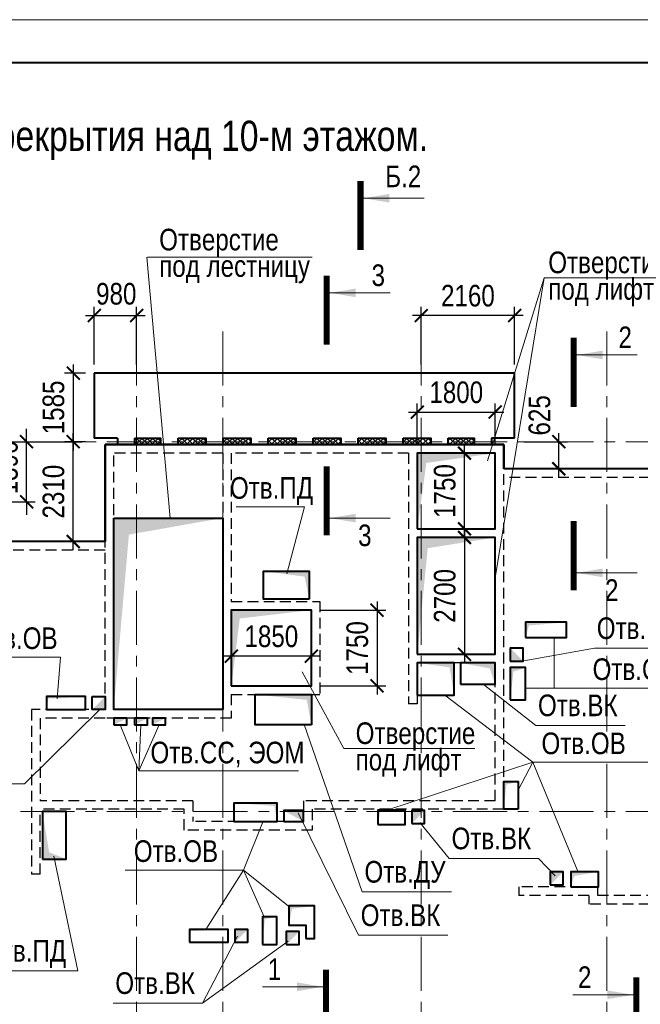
# Model space of a CAD drawing. Header units: inches. Extents: x -8638239 to -8523853, y 3840912 to 4564380.
# Tile 66 of 106: x -8575436 to -8561086, y 4286527 to 4309292. Entities that reach past the tile are written whole.
import ezdxf
from ezdxf.enums import TextEntityAlignment as Align

# ---------------------------------------------------------------- set-up
doc = ezdxf.new("R2010")
doc.units = ezdxf.units.IN
doc.header["$LTSCALE"] = 1000
doc.header["$MEASUREMENT"] = 0
doc.linetypes.add('CENTER', pattern=[2, 1.25, -0.25, 0.25, -0.25])
doc.linetypes.add('HIDDEN', pattern=[0.375, 0.25, -0.125])
for name, color, linetype, lineweight in [('СК-040-С(тены)', 12, 'HIDDEN', 25), ('СК-050-П(литы перекрытия)', 3, 'Continuous', 40), ('СК-051-1-П-ОТВЕРСТИЯ ОВ ДУ', 5, 'Continuous', 40), ('СК-051-2-П-ОТВЕРСТИЯ ВК', 1, 'Continuous', 40), ('СК-051-4-П-ОТВЕРСТИЯ ЭО', 2, 'Continuous', 40), ('СК-052-П-БАЛКИ', 1, 'HIDDEN', 30), ('СК-100-О(си)', 7, 'CENTER', 15), ('СК-110-О-РАЗМЕРЫ', 7, 'Continuous', 15), ('СК-200-Р(амка)', 7, 'Continuous', 40), ('СК-210-Р-РАМКА ЛИНИИ ТОНКИЕ', 7, 'Continuous', 15), ('СК-220-Р-РАМКА ТЕКСТ', 7, 'Continuous', 15), ('СК-300-Р(азмеры)', 7, 'Continuous', 20), ('СК-400-Т(екст)', 7, 'Continuous', 20), ('СК-451-1-Т-ОТВ ОВ ДУ', 5, 'Continuous', 20), ('СК-451-2-Т-ОТВ ВК', 1, 'Continuous', 20), ('СК-451-3-Т-ОТВ ЭО', 2, 'Continuous', 20), ('СК-500-С(ечения)', 5, 'Continuous', 40), ('СК-600-Ш(триховка)', 250, 'Continuous', 13)]:
    doc.layers.add(name, color=color, linetype=linetype, lineweight=lineweight)
doc.styles.add('ARIAL_annotative', font='arial.ttf', dxfattribs={"width": 0.8, "height": 2.5})
doc.styles.add('RUSS', font='arial.ttf', dxfattribs={"width": 0.8})
doc.dimstyles.new('100-200', dxfattribs={"dimscale": 0, "dimtxt": 500, "dimasz": 300, "dimexe": 200, "dimexo": 200, "dimgap": 200, "dimtad": 1, "dimdec": 0, "dimzin": 0, "dimdsep": 46, "dimtxsty": 'RUSS', "dimblk": 'ARCHTICK', "dimcen": 0.096, "dimdle": 200, "dimclrd": 7, "dimclre": 7, "dimclrt": 256, "dimadec": 0, "dimazin": 0, "dimtfac": 1, "dimtdec": 0, "dimtmove": 2, "dimatfit": 3, "dimldrblk": 'OBLIQUE', "dimfxl": 1, "dimtolj": 1, "dimtzin": 0, "dimarcsym": 0})

# ---------------------------------------------------------------- blocks, each defined once
blk = doc.blocks.new('оси')
at = {"layer": 'СК-100-О(си)'}
for p, q in [((-14000, 18534.9), (-14000, -7257.5)), ((-12010, 18534.9), (-12010, -7257.5)), ((-7420, 18534.9), (-7420, -7257.5)), ((-3130, 18534.9), (-3130, -6395.3)), ((-46685.3, 15985), (5846.2, 15985)), ((-46685.3, 7435), (5846.2, 7435))]:
    blk.add_line(p, q, dxfattribs=at)
blk = doc.blocks.new('A$C858fb3ef')
at = {"layer": 'СК-300-Р(азмеры)'}
blk.add_blockref('оси', (0, 0), dxfattribs=at)
blk = doc.blocks.new('A$C573b34c5')
blk.add_blockref('A$C858fb3ef', (0, 0))
blk = doc.blocks.new('Сечение')
at = {"layer": 'СК-500-С(ечения)', "linetype": 'Continuous', "lineweight": 15, "ltscale": 100}
blk.add_line((-200, -35), (-200, -735), dxfattribs=at)
at = {"layer": 'СК-500-С(ечения)', "linetype": 'Continuous', "ltscale": 100, "const_width": 70}
blk.add_lwpolyline([(-400, 0), (400, 0)], dxfattribs=at)
at = {"layer": 'СК-500-С(ечения)', "linetype": 'Continuous', "ltscale": 100}
blk.add_solid([(-200, -35), (-250, -335), (-150, -335)], dxfattribs=at)
blk = doc.blocks.new('*U23')
at = {"layer": 'СК-400-Т(екст)', "ltscale": 100, "yscale": 0.01, "zscale": 0.01, "rotation": 89.99999999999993}
for p, xscale in [((0, -4), -0.01), ((0, -27.39), 0.01)]:
    blk.add_blockref('Сечение', p, dxfattribs=dict(at, xscale=xscale))
at = {"layer": 'СК-500-С(ечения)', "color": 0, "ltscale": 100, "style": 'ARIAL_annotative', "width": 0.8}
blk.add_attdef('НОМЕР_СЕЧЕНИЯ_1_1(НОМЕР_ЛИСТА)', text='', height=2.5, rotation=180, dxfattribs=at).set_placement((6.74, -1.23), align=Align.RIGHT)
blk.add_attdef('НОМЕР_СЕЧЕНИЯ_2_1(НОМЕР_ЛИСТА)', text='', height=2.5, rotation=180, dxfattribs=at).set_placement((6.74, -29.42), align=Align.BOTTOM_LEFT)
blk = doc.blocks.new('*U29')
at = {"layer": 'СК-400-Т(екст)', "ltscale": 100, "yscale": 0.01, "zscale": 0.01, "rotation": 89.99999999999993}
for p, xscale in [((0, -4), -0.01), ((0, -25.56), 0.01)]:
    blk.add_blockref('Сечение', p, dxfattribs=dict(at, xscale=xscale))
at = {"layer": 'СК-500-С(ечения)', "color": 0, "ltscale": 100, "style": 'ARIAL_annotative', "width": 0.8}
blk.add_attdef('НОМЕР_СЕЧЕНИЯ_1_1(НОМЕР_ЛИСТА)', text='', height=2.5, rotation=180, dxfattribs=at).set_placement((6.74, -1.23), align=Align.RIGHT)
blk.add_attdef('НОМЕР_СЕЧЕНИЯ_2_1(НОМЕР_ЛИСТА)', text='', height=2.5, rotation=180, dxfattribs=at).set_placement((6.74, -27.59), align=Align.BOTTOM_LEFT)
blk = doc.blocks.new('*U31')
at = {"layer": 'СК-400-Т(екст)', "ltscale": 100, "yscale": 0.01, "zscale": 0.01, "rotation": 89.99999999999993}
for p, xscale in [((0, -4), -0.01), ((0, -26.04), 0.01)]:
    blk.add_blockref('Сечение', p, dxfattribs=dict(at, xscale=xscale))
at = {"layer": 'СК-500-С(ечения)', "color": 0, "ltscale": 100, "style": 'ARIAL_annotative', "width": 0.8}
blk.add_attdef('НОМЕР_СЕЧЕНИЯ_1_1(НОМЕР_ЛИСТА)', text='', height=2.5, rotation=180, dxfattribs=at).set_placement((6.74, -1.23), align=Align.RIGHT)
blk.add_attdef('НОМЕР_СЕЧЕНИЯ_2_1(НОМЕР_ЛИСТА)', text='', height=2.5, rotation=180, dxfattribs=at).set_placement((6.74, -28.08), align=Align.BOTTOM_LEFT)
blk = doc.blocks.new('*U78')
at = {"layer": 'СК-400-Т(екст)', "ltscale": 100, "yscale": 0.01, "zscale": 0.01, "rotation": 89.99999999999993}
for p, xscale in [((0, -4), -0.01), ((0, -25.19), 0.01)]:
    blk.add_blockref('Сечение', p, dxfattribs=dict(at, xscale=xscale))
at = {"layer": 'СК-500-С(ечения)', "color": 0, "ltscale": 100, "style": 'ARIAL_annotative', "width": 0.8}
blk.add_attdef('НОМЕР_СЕЧЕНИЯ_1_1(НОМЕР_ЛИСТА)', text='', height=2.5, rotation=180, dxfattribs=at).set_placement((6.74, -1.23), align=Align.RIGHT)
blk.add_attdef('НОМЕР_СЕЧЕНИЯ_2_1(НОМЕР_ЛИСТА)', text='', height=2.5, rotation=180, dxfattribs=at).set_placement((6.74, -27.23), align=Align.BOTTOM_LEFT)
blk = doc.blocks.new('A$Cc2edbf5f_11эт')
at = {"layer": 'СК-040-С(тены)'}
for p, q in [((38410, 15920), (29190, 15920)), ((29190, 9790), (29190, 15920)), ((31910, 15720), (29390, 15720)), ((29390, 9790), (29390, 15720)), ((31910, 15720), (31910, 9790)), ((32110, 15720), (32110, 12290)), ((36210, 15720), (32110, 15720)), ((36210, 15720), (36210, 9925)), ((38210, 15720), (36410, 15720)), ((36410, 15720), (36410, 13970)), ((38210, 13970), (38210, 15720)), ((38410, 7485), (38410, 15920)), ((38210, 13970), (36410, 13970)), ((38210, 13770), (36410, 13770)), ((36410, 13770), (36410, 11070)), ((38210, 11070), (38210, 13770)), ((32110, 12290), (34160, 12290)), ((32110, 12090), (32110, 10340)), ((32110, 12090), (33960, 12090)), ((33960, 12090), (33960, 10340)), ((34160, 12290), (34160, 10140)), ((38210, 11070), (36410, 11070)), ((38210, 10870), (36410, 10870)), ((36410, 10870), (36410, 9925)), ((38210, 7685), (38210, 10870)), ((32110, 10340), (33960, 10340)), ((32110, 10140), (32110, 9590)), ((32110, 10140), (34160, 10140)), ((27490, 9790), (27490, 5985)), ((29190, 9790), (27490, 9790)), ((29190, 9790), (29190, 9790)), ((31910, 9790), (29390, 9790)), ((36410, 9925), (36210, 9925)), ((27690, 9590), (27690, 7685)), ((29190, 9590), (27690, 9590)), ((32110, 9590), (29190, 9590)), ((31220, 7685), (27690, 7685)), ((31220, 7685), (31220, 7205)), ((38210, 7685), (33780, 7685)), ((33780, 7685), (33780, 7205)), ((31020, 7485), (27690, 7485)), ((27690, 5985), (27690, 7485)), ((31020, 7005), (31020, 7485)), ((38410, 7485), (33980, 7485)), ((33980, 7485), (33980, 7005)), ((33780, 7205), (31220, 7205)), ((33980, 7005), (31020, 7005)), ((27690, 5985), (27490, 5985)), ((40580, 5690), (38760, 5690)), ((38760, 5690), (38760, 5490)), ((40380, 5490), (38760, 5490)), ((40380, 5490), (40380, 5290)), ((40580, 5690), (40580, 5490)), ((45331, 5490), (40580, 5490)), ((45531, 5290), (40380, 5290))]:
    blk.add_line(p, q, dxfattribs=at)
blk = doc.blocks.new('_ArchTick')
at = {"color": 0, "linetype": 'ByBlock', "const_width": 0.15}
blk.add_lwpolyline([(-0.5, -0.5), (0.5, 0.5)], dxfattribs=at)
blk = doc.blocks.new('*D479')
at = {"layer": 'Defpoints', "color": 0, "transparency": 16777216}
for p in [(-8575390, 4299535), (-8574198, 4299535), (-8575390, 4297226)]:
    blk.add_point(p, dxfattribs=at)
at = {"layer": 'СК-110-О-РАЗМЕРЫ', "color": 7, "lineweight": -2, "transparency": 16777216}
for p, q in [((-8574198, 4297026), (-8574198, 4299735)), ((-8575190, 4299535), (-8573998, 4299535)), ((-8575190, 4297226), (-8573998, 4297226))]:
    blk.add_line(p, q, dxfattribs=at)
at = {"layer": 'СК-110-О-РАЗМЕРЫ', "color": 7, "lineweight": -2, "transparency": 16777216, "xscale": 300, "yscale": 300, "zscale": 300}
for p, rotation in [((-8574198, 4299535), 90), ((-8574198, 4297226), 270)]:
    blk.add_blockref('_ArchTick', p, dxfattribs=dict(at, rotation=rotation))
at = {"layer": 'СК-110-О-РАЗМЕРЫ', "transparency": 16777216, "insert": (-8574653, 4298380), "char_height": 500, "attachment_point": 5, "rotation": 90, "style": 'RUSS'}
blk.add_mtext('\\A1;2310', dxfattribs=at)
blk = doc.blocks.new('_Oblique')
at = {"color": 0, "linetype": 'ByBlock', "lineweight": -2}
blk.add_line((-0.5, -0.5), (0.5, 0.5), dxfattribs=at)
blk = doc.blocks.new('*D480')
at = {"layer": 'Defpoints', "color": 0, "transparency": 16777216}
for p in [(-8573712, 4301120), (-8574198, 4299535), (-8573712, 4299535)]:
    blk.add_point(p, dxfattribs=at)
at = {"layer": 'СК-110-О-РАЗМЕРЫ', "color": 7, "lineweight": -2, "transparency": 16777216}
for p, q in [((-8574198, 4301320), (-8574198, 4299335)), ((-8573912, 4301120), (-8574398, 4301120)), ((-8573912, 4299535), (-8574398, 4299535))]:
    blk.add_line(p, q, dxfattribs=at)
at = {"layer": 'СК-110-О-РАЗМЕРЫ', "color": 7, "lineweight": -2, "transparency": 16777216, "xscale": 300, "yscale": 300, "zscale": 300}
for p, rotation in [((-8574198, 4301120), 90), ((-8574198, 4299535), 270)]:
    blk.add_blockref('_ArchTick', p, dxfattribs=dict(at, rotation=rotation))
at = {"layer": 'СК-110-О-РАЗМЕРЫ', "transparency": 16777216, "insert": (-8574653, 4300327), "char_height": 500, "attachment_point": 5, "rotation": 90, "style": 'RUSS'}
blk.add_mtext('\\A1;1585', dxfattribs=at)
blk = doc.blocks.new('*D481')
at = {"layer": 'Defpoints', "color": 0, "transparency": 16777216}
for p in [(-8568692, 4295640), (-8568692, 4293890), (-8567172, 4293890)]:
    blk.add_point(p, dxfattribs=at)
at = {"layer": 'СК-110-О-РАЗМЕРЫ', "color": 7, "lineweight": -2, "transparency": 16777216}
for p, q in [((-8567172, 4295840), (-8567172, 4293690)), ((-8568492, 4295640), (-8566972, 4295640)), ((-8568492, 4293890), (-8566972, 4293890))]:
    blk.add_line(p, q, dxfattribs=at)
at = {"layer": 'СК-110-О-РАЗМЕРЫ', "color": 7, "lineweight": -2, "transparency": 16777216, "xscale": 300, "yscale": 300, "zscale": 300}
for p, rotation in [((-8567172, 4295640), 90), ((-8567172, 4293890), 270)]:
    blk.add_blockref('_ArchTick', p, dxfattribs=dict(at, rotation=rotation))
at = {"layer": 'СК-110-О-РАЗМЕРЫ', "transparency": 16777216, "insert": (-8567627, 4294765), "char_height": 500, "attachment_point": 5, "rotation": 90, "style": 'RUSS'}
blk.add_mtext('\\A1;1750', dxfattribs=at)
blk = doc.blocks.new('*D482')
at = {"layer": 'Defpoints', "color": 0, "transparency": 16777216}
for p in [(-8570542, 4295640), (-8568692, 4295640), (-8570542, 4294578)]:
    blk.add_point(p, dxfattribs=at)
at = {"layer": 'СК-110-О-РАЗМЕРЫ', "color": 7, "lineweight": -2, "transparency": 16777216}
for p, q in [((-8570542, 4295440), (-8570542, 4294378)), ((-8568692, 4295440), (-8568692, 4294378)), ((-8568492, 4294578), (-8570742, 4294578))]:
    blk.add_line(p, q, dxfattribs=at)
at = {"layer": 'СК-110-О-РАЗМЕРЫ', "color": 7, "lineweight": -2, "transparency": 16777216, "xscale": 300, "yscale": 300, "zscale": 300, "rotation": 180}
blk.add_blockref('_ArchTick', (-8570542, 4294578), dxfattribs=at)
at = {"layer": 'СК-110-О-РАЗМЕРЫ', "color": 7, "lineweight": -2, "transparency": 16777216, "xscale": 300, "yscale": 300, "zscale": 300}
blk.add_blockref('_ArchTick', (-8568692, 4294578), dxfattribs=at)
at = {"layer": 'СК-110-О-РАЗМЕРЫ', "transparency": 16777216, "insert": (-8569617, 4295033), "char_height": 500, "attachment_point": 5, "style": 'RUSS'}
blk.add_mtext('\\A1;1850', dxfattribs=at)
blk = doc.blocks.new('*D483')
at = {"layer": 'Defpoints', "color": 0, "transparency": 16777216}
for p in [(-8572732, 4302452), (-8573712, 4301121), (-8572732, 4301121)]:
    blk.add_point(p, dxfattribs=at)
at = {"layer": 'СК-110-О-РАЗМЕРЫ', "color": 7, "lineweight": -2, "transparency": 16777216}
for p, q in [((-8573712, 4301321), (-8573712, 4302652)), ((-8572732, 4301321), (-8572732, 4302652)), ((-8573912, 4302452), (-8572532, 4302452))]:
    blk.add_line(p, q, dxfattribs=at)
at = {"layer": 'СК-110-О-РАЗМЕРЫ', "color": 7, "lineweight": -2, "transparency": 16777216, "xscale": 300, "yscale": 300, "zscale": 300, "rotation": 180}
blk.add_blockref('_ArchTick', (-8573712, 4302452), dxfattribs=at)
at = {"layer": 'СК-110-О-РАЗМЕРЫ', "color": 7, "lineweight": -2, "transparency": 16777216, "xscale": 300, "yscale": 300, "zscale": 300}
blk.add_blockref('_ArchTick', (-8572732, 4302452), dxfattribs=at)
at = {"layer": 'СК-110-О-РАЗМЕРЫ', "transparency": 16777216, "insert": (-8573203, 4302952), "char_height": 500, "attachment_point": 5, "style": 'RUSS'}
blk.add_mtext('\\A1;980', dxfattribs=at)
blk = doc.blocks.new('*D484')
at = {"layer": 'Defpoints', "color": 0, "transparency": 16777216}
for p in [(-8566152, 4302452), (-8566152, 4301121), (-8563992, 4301121)]:
    blk.add_point(p, dxfattribs=at)
at = {"layer": 'СК-110-О-РАЗМЕРЫ', "color": 7, "lineweight": -2, "transparency": 16777216}
for p, q in [((-8566152, 4301321), (-8566152, 4302652)), ((-8563992, 4301321), (-8563992, 4302652)), ((-8563792, 4302452), (-8566352, 4302452))]:
    blk.add_line(p, q, dxfattribs=at)
at = {"layer": 'СК-110-О-РАЗМЕРЫ', "color": 7, "lineweight": -2, "transparency": 16777216, "xscale": 300, "yscale": 300, "zscale": 300, "rotation": 180}
blk.add_blockref('_ArchTick', (-8566152, 4302452), dxfattribs=at)
at = {"layer": 'СК-110-О-РАЗМЕРЫ', "color": 7, "lineweight": -2, "transparency": 16777216, "xscale": 300, "yscale": 300, "zscale": 300}
blk.add_blockref('_ArchTick', (-8563992, 4302452), dxfattribs=at)
at = {"layer": 'СК-110-О-РАЗМЕРЫ', "transparency": 16777216, "insert": (-8565072, 4302908), "char_height": 500, "attachment_point": 5, "style": 'RUSS'}
blk.add_mtext('\\A1;2160', dxfattribs=at)
blk = doc.blocks.new('*D485')
at = {"layer": 'Defpoints', "color": 0, "transparency": 16777216}
for p in [(-8563981, 4299535), (-8562971, 4299535), (-8563981, 4298910)]:
    blk.add_point(p, dxfattribs=at)
at = {"layer": 'СК-110-О-РАЗМЕРЫ', "color": 7, "lineweight": -2, "transparency": 16777216}
for p, q in [((-8562971, 4298710), (-8562971, 4299735)), ((-8563781, 4299535), (-8562771, 4299535)), ((-8563781, 4298910), (-8562771, 4298910))]:
    blk.add_line(p, q, dxfattribs=at)
at = {"layer": 'СК-110-О-РАЗМЕРЫ', "color": 7, "lineweight": -2, "transparency": 16777216, "xscale": 300, "yscale": 300, "zscale": 300}
for p, rotation in [((-8562971, 4299535), 90), ((-8562971, 4298910), 270)]:
    blk.add_blockref('_ArchTick', p, dxfattribs=dict(at, rotation=rotation))
at = {"layer": 'СК-110-О-РАЗМЕРЫ', "transparency": 16777216, "insert": (-8563416, 4300144), "char_height": 500, "attachment_point": 5, "rotation": 90, "style": 'RUSS'}
blk.add_mtext('\\A1;625', dxfattribs=at)
blk = doc.blocks.new('*D486')
at = {"layer": 'Defpoints', "color": 0, "transparency": 16777216}
for p in [(-8564442, 4300219), (-8566242, 4299270), (-8564442, 4299270)]:
    blk.add_point(p, dxfattribs=at)
at = {"layer": 'СК-110-О-РАЗМЕРЫ', "color": 7, "lineweight": -2, "transparency": 16777216}
for p, q in [((-8566242, 4299470), (-8566242, 4300419)), ((-8564442, 4299470), (-8564442, 4300419)), ((-8566442, 4300219), (-8564242, 4300219))]:
    blk.add_line(p, q, dxfattribs=at)
at = {"layer": 'СК-110-О-РАЗМЕРЫ', "color": 7, "lineweight": -2, "transparency": 16777216, "xscale": 300, "yscale": 300, "zscale": 300, "rotation": 180}
blk.add_blockref('_ArchTick', (-8566242, 4300219), dxfattribs=at)
at = {"layer": 'СК-110-О-РАЗМЕРЫ', "color": 7, "lineweight": -2, "transparency": 16777216, "xscale": 300, "yscale": 300, "zscale": 300}
blk.add_blockref('_ArchTick', (-8564442, 4300219), dxfattribs=at)
at = {"layer": 'СК-110-О-РАЗМЕРЫ', "transparency": 16777216, "insert": (-8565342, 4300674), "char_height": 500, "attachment_point": 5, "style": 'RUSS'}
blk.add_mtext('\\A1;1800', dxfattribs=at)
blk = doc.blocks.new('*D487')
at = {"layer": 'Defpoints', "color": 0, "transparency": 16777216}
for p in [(-8566242, 4299270), (-8565151, 4299270), (-8566242, 4297520)]:
    blk.add_point(p, dxfattribs=at)
at = {"layer": 'СК-110-О-РАЗМЕРЫ', "color": 7, "lineweight": -2, "transparency": 16777216}
for p, q in [((-8565151, 4297320), (-8565151, 4299470)), ((-8566042, 4299270), (-8564951, 4299270)), ((-8566042, 4297520), (-8564951, 4297520))]:
    blk.add_line(p, q, dxfattribs=at)
at = {"layer": 'СК-110-О-РАЗМЕРЫ', "color": 7, "lineweight": -2, "transparency": 16777216, "xscale": 300, "yscale": 300, "zscale": 300}
for p, rotation in [((-8565151, 4299270), 90), ((-8565151, 4297520), 270)]:
    blk.add_blockref('_ArchTick', p, dxfattribs=dict(at, rotation=rotation))
at = {"layer": 'СК-110-О-РАЗМЕРЫ', "transparency": 16777216, "insert": (-8565606, 4298395), "char_height": 500, "attachment_point": 5, "rotation": 90, "style": 'RUSS'}
blk.add_mtext('\\A1;1750', dxfattribs=at)
blk = doc.blocks.new('*D488')
at = {"layer": 'Defpoints', "color": 0, "transparency": 16777216}
for p in [(-8566242, 4297320), (-8566242, 4294620), (-8565151, 4294620)]:
    blk.add_point(p, dxfattribs=at)
at = {"layer": 'СК-110-О-РАЗМЕРЫ', "color": 7, "lineweight": -2, "transparency": 16777216}
for p, q in [((-8565151, 4297520), (-8565151, 4294420)), ((-8566042, 4297320), (-8564951, 4297320)), ((-8566042, 4294620), (-8564951, 4294620))]:
    blk.add_line(p, q, dxfattribs=at)
at = {"layer": 'СК-110-О-РАЗМЕРЫ', "color": 7, "lineweight": -2, "transparency": 16777216, "xscale": 300, "yscale": 300, "zscale": 300}
for p, rotation in [((-8565151, 4297320), 90), ((-8565151, 4294620), 270)]:
    blk.add_blockref('_ArchTick', p, dxfattribs=dict(at, rotation=rotation))
at = {"layer": 'СК-110-О-РАЗМЕРЫ', "transparency": 16777216, "insert": (-8565606, 4295970), "char_height": 500, "attachment_point": 5, "rotation": 90, "style": 'RUSS'}
blk.add_mtext('\\A1;2700', dxfattribs=at)
blk = doc.blocks.new('*D509')
at = {"layer": 'Defpoints', "color": 0, "transparency": 16777216}
for p in [(-8576599, 4299535), (-8575276, 4299535), (-8576598, 4298145)]:
    blk.add_point(p, dxfattribs=at)
at = {"layer": 'СК-110-О-РАЗМЕРЫ', "color": 7, "lineweight": -2, "transparency": 16777216}
for p, q in [((-8575276, 4299535), (-8575276, 4299835)), ((-8576399, 4299535), (-8575076, 4299535)), ((-8575276, 4298145), (-8575276, 4299535)), ((-8576398, 4298145), (-8575076, 4298145)), ((-8575276, 4298145), (-8575276, 4297845))]:
    blk.add_line(p, q, dxfattribs=at)
at = {"layer": 'СК-110-О-РАЗМЕРЫ', "color": 7, "lineweight": -2, "transparency": 16777216, "xscale": 300, "yscale": 300, "zscale": 300}
for p, rotation in [((-8575276, 4299535), 270), ((-8575276, 4298145), 90)]:
    blk.add_blockref('_ArchTick', p, dxfattribs=dict(at, rotation=rotation))
at = {"layer": 'СК-110-О-РАЗМЕРЫ', "transparency": 16777216, "insert": (-8575729, 4298940), "char_height": 500, "attachment_point": 5, "rotation": 90, "style": 'RUSS'}
blk.add_mtext('\\A1;1390', dxfattribs=at)
blk = doc.blocks.new('A$C603b0a4a')
at = {"layer": 'СК-110-О-РАЗМЕРЫ'}
blk.add_line((1137, 8706), (0, 1766), dxfattribs=at)
at = {"layer": 'СК-400-Т(екст)', "color": 7}
blk.add_lwpolyline([(3984, 8706), (1137, 8706), (-176, 4474)], dxfattribs=at)
at = {"layer": 'СК-400-Т(екст)', "color": 7, "style": 'RUSS', "width": 0.8}
for s, p in [('Отверстие', (1228, 8810)), ('под лифт', (1228, 8198))]:
    blk.add_text(s, height=500, dxfattribs=at).set_placement(p)
blk = doc.blocks.new('A$C526c523f')
at = {"layer": 'СК-451-1-Т-ОТВ ОВ ДУ', "lineweight": 13}
for p, q in [((32223, 14478), (33802, 14478)), ((33802, 14478), (33392, 12932)), ((39575, 11461), (39575, 10287)), ((25947, 11004), (28157, 11004)), ((28157, 11004), (28085, 10041)), ((38910, 10287), (43000, 10287)), ((39085, 8574), (37043, 10125)), ((35137, 5578), (33792, 9447)), ((39085, 8574), (35702, 7468)), ((39085, 8574), (38740, 7929)), ((39085, 8574), (41817, 8574)), ((39085, 8574), (40130, 6033)), ((32392, 6081), (32846, 7212)), ((28562, 3751), (28008, 6400)), ((29659, 6081), (32392, 6081)), ((32392, 6081), (31523, 4709)), ((32392, 6081), (33464, 5223)), ((32392, 6081), (32871, 5001)), ((35137, 5578), (37202, 5578)), ((26497, 3751), (28562, 3751))]:
    blk.add_line(p, q, dxfattribs=at)
at = {"layer": 'СК-451-2-Т-ОТВ ВК', "lineweight": 15}
for p, q in [((40508, 11210), (38787, 10904)), ((40508, 11210), (42574, 11210)), ((39148, 9426), (37933, 10380)), ((27327, 8071), (29086, 9805)), ((39148, 9426), (41214, 9426)), ((25262, 8071), (27327, 8071)), ((35050, 4574), (33652, 7402)), ((37150, 6349), (36468, 7181)), ((37150, 6349), (39215, 6349)), ((39215, 6349), (39601, 5946)), ((35050, 4574), (37115, 4574)), ((31441, 3004), (32254, 4549)), ((31441, 3004), (33425, 4439)), ((29375, 3004), (31441, 3004))]:
    blk.add_line(p, q, dxfattribs=at)
at = {"layer": 'СК-451-1-Т-ОТВ ОВ ДУ', "lineweight": 13, "style": 'RUSS', "width": 0.8}
for s, p in [('Отв.ПД', (32078, 14666)), ('Отв.ОВ', (26143, 11192)), ('Отв.ОВ', (40463, 10475)), ('Отв.ОВ', (39281, 8761)), ('Отв.ОВ', (29855, 6269)), ('Отв.ДУ', (35188, 5791)), ('Отв.ПД', (26368, 3964))]:
    blk.add_text(s, height=500, dxfattribs=at).set_placement(p)
at = {"layer": 'СК-451-2-Т-ОТВ ВК', "lineweight": 15, "style": 'RUSS', "width": 0.8}
for p in [(40560, 11423), (39200, 9639), (37202, 6562), (35101, 4787), (29427, 3217)]:
    blk.add_text('Отв.ВК', height=500, dxfattribs=at).set_placement(p)
blk = doc.blocks.new('*U728')
at = {"layer": 'СК-400-Т(екст)', "ltscale": 100, "xscale": 0.01, "yscale": 0.01, "zscale": 0.01, "rotation": 89.99999999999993}
blk.add_blockref('Сечение', (0, -154.15), dxfattribs=at)
at = {"layer": 'СК-500-С(ечения)', "color": 0, "ltscale": 100, "style": 'ARIAL_annotative', "width": 0.8}
blk.add_attdef('НОМЕР_СЕЧЕНИЯ_1_1(НОМЕР_ЛИСТА)', text='', height=2.5, rotation=180, dxfattribs=at).set_placement((6.74, -1.23), align=Align.RIGHT)
blk.add_attdef('НОМЕР_СЕЧЕНИЯ_2_1(НОМЕР_ЛИСТА)', text='', height=2.5, rotation=180, dxfattribs=at).set_placement((6.74, -156.19), align=Align.BOTTOM_LEFT)

msp = doc.modelspace()

# ---------------------------------------------------------------- hatches: boundary and pattern name
at = {"layer": 'СК-600-Ш(триховка)'}
h = msp.add_hatch(dxfattribs=at)
h.set_pattern_fill('ANSI37', color=256, scale=700)
h.set_pattern_definition([(45, (20955.16, -240237.58), (-61.87184335, 61.87184335), []), (135, (20955.16, -240237.58), (-61.87184335, -61.87184335), [])])
h.paths.add_polyline_path([(-8572194.7, 4299620.3), (-8572777.1, 4299620.2), (-8572777.1, 4299470.4), (-8572194.7, 4299470.4)])
h = msp.add_hatch(dxfattribs=at)
h.set_pattern_fill('ANSI37', color=256, scale=700)
h.set_pattern_definition([(45, (22004.3, -240237.62), (-61.87184335, 61.87184335), []), (135, (22004.3, -240237.62), (-61.87184335, -61.87184335), [])])
h.paths.add_polyline_path([(-8571127.9, 4299620.2), (-8571767.9, 4299620.2), (-8571767.9, 4299470.3), (-8571127.9, 4299470.3)])
h = msp.add_hatch(dxfattribs=at)
h.set_pattern_fill('ANSI37', color=256, scale=700)
h.set_pattern_definition([(45, (23044.3, -240237.62), (-61.87184335, 61.87184335), []), (135, (23044.3, -240237.62), (-61.87184335, -61.87184335), [])])
h.paths.add_polyline_path([(-8570087.9, 4299620.2), (-8570727.9, 4299620.2), (-8570727.9, 4299470.3), (-8570087.9, 4299470.3)])
h = msp.add_hatch(dxfattribs=at)
h.set_pattern_fill('ANSI37', color=256, scale=700)
h.set_pattern_definition([(45, (24084.3, -240237.62), (-61.87184335, 61.87184335), []), (135, (24084.3, -240237.62), (-61.87184335, -61.87184335), [])])
h.paths.add_polyline_path([(-8569047.9, 4299620.2), (-8569687.9, 4299620.2), (-8569687.9, 4299470.3), (-8569047.9, 4299470.3)])
h = msp.add_hatch(dxfattribs=at)
h.set_pattern_fill('ANSI37', color=256, scale=700)
h.set_pattern_definition([(45, (25124.3, -240237.62), (-61.87184335, 61.87184335), []), (135, (25124.3, -240237.62), (-61.87184335, -61.87184335), [])])
h.paths.add_polyline_path([(-8568007.9, 4299620.2), (-8568647.9, 4299620.2), (-8568647.9, 4299470.3), (-8568007.9, 4299470.3)])
h = msp.add_hatch(dxfattribs=at)
h.set_pattern_fill('ANSI37', color=256, scale=700)
h.set_pattern_definition([(45, (26164.3, -240237.62), (-61.87184335, 61.87184335), []), (135, (26164.3, -240237.62), (-61.87184335, -61.87184335), [])])
h.paths.add_polyline_path([(-8566967.9, 4299620.2), (-8567607.9, 4299620.2), (-8567607.9, 4299470.3), (-8566967.9, 4299470.3)])
h = msp.add_hatch(dxfattribs=at)
h.set_pattern_fill('ANSI37', color=256, scale=700)
h.set_pattern_definition([(45, (27204.3, -240237.62), (-61.87184335, 61.87184335), []), (135, (27204.3, -240237.62), (-61.87184335, -61.87184335), [])])
h.paths.add_polyline_path([(-8565927.9, 4299620.2), (-8566567.9, 4299620.2), (-8566567.9, 4299470.3), (-8565927.9, 4299470.3)])
h = msp.add_hatch(dxfattribs=at)
h.set_pattern_fill('ANSI37', color=256, scale=700)
h.set_pattern_definition([(45, (28204.3, -240237.62), (-61.87184335, 61.87184335), []), (135, (28204.3, -240237.62), (-61.87184335, -61.87184335), [])])
h.paths.add_polyline_path([(-8564945.6, 4299620.2), (-8565527.9, 4299620.2), (-8565527.9, 4299470.3), (-8564945.6, 4299470.3)])

# ---------------------------------------------------------------- linework, layer by layer
at = {"layer": 'СК-050-П(литы перекрытия)'}
for p, q in [((-8563992.1, 4301120.7), (-8573712.1, 4301120.6)), ((-8573712.1, 4301120.6), (-8573712.1, 4299620.4)), ((-8563992.1, 4299620.3), (-8563992.1, 4301120.7)), ((-8573177.1, 4299620.4), (-8573712.1, 4299620.4)), ((-8564242.1, 4299470.4), (-8573462.1, 4299470.4)), ((-8573462.1, 4299470.4), (-8573462.1, 4297225.5)), ((-8573462.1, 4297234), (-8573462.1, 4299470.4)), ((-8573462.1, 4299470.4), (-8564242.1, 4299470.4)), ((-8573177.1, 4299620.4), (-8573177.1, 4299470.4)), ((-8563992.1, 4299620.3), (-8564527.1, 4299620.3)), ((-8564527.1, 4299620.3), (-8564527.1, 4299470.3)), ((-8564242.1, 4298910.4), (-8564242.1, 4299470.4)), ((-8564242.1, 4299470.4), (-8564242.1, 4298910.4)), ((-8560661.8, 4298910.4), (-8564242.1, 4298910.4)), ((-8573462.1, 4297225.5), (-8576599.2, 4297225.5))]:
    msp.add_line(p, q, dxfattribs=at)
for points in [[(-8572777.1, 4299620.4), (-8572177.1, 4299620.4), (-8572177.1, 4299470.4), (-8572777.1, 4299470.4)], [(-8571767.9, 4299620.3), (-8571127.9, 4299620.3), (-8571127.9, 4299470.3), (-8571767.9, 4299470.3)], [(-8570727.9, 4299620.3), (-8570087.9, 4299620.3), (-8570087.9, 4299470.3), (-8570727.9, 4299470.3)], [(-8569687.9, 4299620.3), (-8569047.9, 4299620.3), (-8569047.9, 4299470.3), (-8569687.9, 4299470.3)], [(-8568647.9, 4299620.3), (-8568007.9, 4299620.3), (-8568007.9, 4299470.3), (-8568647.9, 4299470.3)], [(-8567607.9, 4299620.3), (-8566967.9, 4299620.3), (-8566967.9, 4299470.3), (-8567607.9, 4299470.3)], [(-8566567.9, 4299620.3), (-8565927.9, 4299620.3), (-8565927.9, 4299470.3), (-8566567.9, 4299470.3)], [(-8565527.9, 4299620.3), (-8564927.9, 4299620.3), (-8564927.9, 4299470.3), (-8565527.9, 4299470.3)], [(-8566242, 4297520.4), (-8564442.1, 4297520.4), (-8564442.1, 4299270.5), (-8566242, 4299270.5)], [(-8573262.1, 4297770.3), (-8570742.1, 4297770.3), (-8570742.1, 4293340.4), (-8573262.1, 4293340.4)], [(-8566242, 4294621.5), (-8564442.1, 4294621.5), (-8564442.1, 4297320.4), (-8566242, 4297320.4)], [(-8570542.1, 4293890.4), (-8568692.1, 4293890.4), (-8568692.1, 4295640.4), (-8570542.1, 4295640.4)]]:
    msp.add_lwpolyline(points, close=True, dxfattribs=at)
at = {"layer": 'СК-051-1-П-ОТВЕРСТИЯ ОВ ДУ'}
for points in [[(-8568742, 4295890.5), (-8569797, 4295890.5), (-8569797, 4296540.5), (-8568742, 4296540.5)], [(-8563742.1, 4295010.5), (-8562792, 4295010.5), (-8562792, 4295360.5), (-8563742.1, 4295360.5)], [(-8566242.1, 4293675.5), (-8565392, 4293675.5), (-8565392, 4294420.4), (-8566242.1, 4294420.4)], [(-8564092, 4293570.5), (-8563742.1, 4293570.5), (-8563742.1, 4294310.5), (-8564092, 4294310.5)], [(-8574812, 4293340.4), (-8573912, 4293340.4), (-8573912, 4293640.4), (-8574812, 4293640.4)], [(-8568692.1, 4292990.4), (-8569992.1, 4292990.4), (-8569992.1, 4293690.4), (-8568692.1, 4293690.4)], [(-8563912.1, 4291035.4), (-8564242, 4291035.4), (-8564242, 4291675.5), (-8563912.1, 4291675.5)], [(-8570482, 4290755.4), (-8569482, 4290755.4), (-8569482, 4291180.4), (-8570482, 4291180.4)], [(-8567152, 4290685.5), (-8566522, 4290685.5), (-8566522, 4291015.5), (-8567152, 4291015.5)], [(-8574911.9, 4289885.4), (-8574359.6, 4289885.4), (-8574359.6, 4290985.4), (-8574911.9, 4290985.4)], [(-8562691.9, 4289240.5), (-8562051.9, 4289240.5), (-8562051.9, 4289590.4), (-8562691.9, 4289590.4)], [(-8569821.9, 4287910.3), (-8569492, 4287910.3), (-8569492, 4288550.3), (-8569821.9, 4288550.3)], [(-8571512, 4287960.3), (-8570612, 4287960.3), (-8570612, 4288260.3), (-8571512, 4288260.3)]]:
    msp.add_lwpolyline(points, close=True, dxfattribs=at)
msp.add_lwpolyline([(-8568821.8, 4288050.2), (-8568621.8, 4288050.2), (-8568621.8, 4288800.2), (-8569211.8, 4288800.2), (-8569211.8, 4288360.2), (-8568821.8, 4288360.2), (-8568821.8, 4288050.2)], dxfattribs=at)
for points in [[(-8568742, 4295890.5), (-8568742, 4296540.5), (-8568848.7, 4296415.6), (-8569797, 4296540.5)], [(-8563742.1, 4295010.6), (-8563742.1, 4295360.5), (-8563659.5, 4295287), (-8562792, 4295360.5)], [(-8565392.1, 4293675.5), (-8565392, 4294420.4), (-8565494.1, 4294318.2), (-8566242, 4294420.4)], [(-8564092, 4293570.5), (-8564092, 4294310.5), (-8564018.3, 4294219.4), (-8563742.1, 4294310.5)], [(-8574812, 4293340.4), (-8574812, 4293640.4), (-8574771.7, 4293598.8), (-8573912, 4293640.2)], [(-8568692.1, 4292990.4), (-8568692.1, 4293690.4), (-8568798.7, 4293565.6), (-8569992.1, 4293690.4)], [(-8564242, 4291035.5), (-8564242.1, 4291675.5), (-8564183.6, 4291608), (-8563912.1, 4291675.5)], [(-8569482, 4290755.4), (-8569482, 4291180.4), (-8569547.9, 4291114.2), (-8570482, 4291180.4)], [(-8567152, 4290685.5), (-8567152, 4291015.5), (-8567104.5, 4290968.2), (-8566522, 4291015.5)], [(-8574361.9, 4289885.4), (-8574911.9, 4289885.4), (-8574754.8, 4290042.5), (-8574911.9, 4290985.4)], [(-8562691.9, 4289240.5), (-8562691.9, 4289590.4), (-8562614.9, 4289494.1), (-8562051.9, 4289590.4)], [(-8569211.8, 4288360.2), (-8569211.8, 4288800.2), (-8569138, 4288736.6), (-8568621.8, 4288800.2)], [(-8569821.9, 4287910.3), (-8569821.9, 4288550.3), (-8569768.8, 4288492.6), (-8569492, 4288550.3)], [(-8571512, 4287960.3), (-8571512, 4288260.3), (-8571471.7, 4288218.7), (-8570612, 4288260.1)]]:
    msp.add_solid(points, dxfattribs=at)
at = {"layer": 'СК-051-2-П-ОТВЕРСТИЯ ВК'}
for points in [[(-8564092, 4294460.5), (-8563792, 4294460.5), (-8563792, 4294760.5), (-8564092, 4294760.5)], [(-8565242, 4293930.5), (-8564442.1, 4293930.5), (-8564442.1, 4294420.4), (-8565242, 4294420.4)], [(-8573762, 4293641), (-8573462, 4293641), (-8573462, 4293340.4), (-8573762, 4293340.4)], [(-8569332, 4290755.4), (-8568872, 4290755.4), (-8568872, 4291005.4), (-8569332, 4291005.4)], [(-8566372, 4290710.4), (-8566072, 4290710.4), (-8566072, 4291010.4), (-8566372, 4291010.4)], [(-8563167.1, 4289290.4), (-8562867.1, 4289290.4), (-8562867.1, 4289590.4), (-8563167.1, 4289590.4)], [(-8570462, 4287960.3), (-8570162, 4287960.3), (-8570162, 4288260.3), (-8570462, 4288260.3)], [(-8569271.9, 4287910.3), (-8568971.8, 4287910.3), (-8568971.8, 4288210.2), (-8569271.9, 4288210.2)]]:
    msp.add_lwpolyline(points, close=True, dxfattribs=at)
for points in [[(-8564092, 4294460.5), (-8563792, 4294460.5), (-8564092, 4294760.5)], [(-8564442.1, 4293930.5), (-8564442.1, 4294420.4), (-8564568.5, 4294294), (-8565242, 4294420.4)], [(-8573762, 4293341), (-8573462, 4293341), (-8573462, 4293640.9)], [(-8568872, 4290755.4), (-8568872, 4291005.4), (-8569332, 4291005.4)], [(-8566372, 4290710.4), (-8566072, 4291010.4), (-8566372, 4291010.4)], [(-8563167.1, 4289290.4), (-8562867.1, 4289590.4), (-8563167.1, 4289590.4)], [(-8570462, 4287960.3), (-8570162, 4288260.3), (-8570462, 4288260.3)], [(-8569271.9, 4287910.3), (-8568971.8, 4288210.2), (-8569271.9, 4288210.2)]]:
    msp.add_solid(points, dxfattribs=at)
at = {"layer": 'СК-051-4-П-ОТВЕРСТИЯ ЭО'}
for points in [[(-8573262, 4292990.4), (-8572962, 4292990.4), (-8572962, 4293140.4), (-8573262, 4293140.4)], [(-8572782, 4292990.4), (-8572482, 4292990.4), (-8572482, 4293140.4), (-8572782, 4293140.4)], [(-8572362, 4292990.4), (-8572062, 4292990.4), (-8572062, 4293140.4), (-8572362, 4293140.4)]]:
    msp.add_lwpolyline(points, close=True, dxfattribs=at)
for points in [[(-8573262, 4292990.4), (-8572962, 4293140.4), (-8573261.9, 4293140.4)], [(-8572782, 4292990.4), (-8572482, 4293140.4), (-8572781.9, 4293140.4)], [(-8572362, 4292990.4), (-8572062, 4293140.4), (-8572361.9, 4293140.4)]]:
    msp.add_solid(points, dxfattribs=at)
at = {"layer": 'СК-052-П-БАЛКИ'}
for p, q in [((-8560861.8, 4298710.4), (-8564242.1, 4298710.4)), ((-8573462.1, 4297025.5), (-8576599.2, 4297025.5))]:
    msp.add_line(p, q, dxfattribs=at)
at = {"layer": 'СК-110-О-РАЗМЕРЫ'}
msp.add_line((-8572495.4, 4303798), (-8571958, 4297770.3), dxfattribs=at)
for points in [[(-8566242, 4297520.4), (-8566242, 4299270.5), (-8566032.1, 4299043.2), (-8564442.1, 4299270.5)], [(-8573262.1, 4293340.4), (-8573262.1, 4297770.3), (-8572910, 4297387.9), (-8570742.1, 4297770.3)], [(-8566242, 4294621.5), (-8566242, 4297320.4), (-8566001.4, 4297073.3), (-8564442.1, 4297320.4)], [(-8570542, 4293890.4), (-8570542.1, 4295640.4), (-8570346.3, 4295447.6), (-8568692.1, 4295640.4)]]:
    msp.add_solid(points, dxfattribs=at)
at = {"layer": 'СК-200-Р(амка)'}
msp.add_line((-8529183.8, 4308292.1), (-8608183.8, 4308292.1), dxfattribs=at)
at = {"layer": 'СК-210-Р-РАМКА ЛИНИИ ТОНКИЕ'}
msp.add_line((-8612183.8, 4309292.1), (-8528183.8, 4309292.1), dxfattribs=at)
at = {"layer": 'СК-400-Т(екст)', "color": 7}
for p, q in [((-8572483, 4303799), (-8568671.8, 4303799)), ((-8570742.1, 4297770.3), (-8573262.1, 4297770.3))]:
    msp.add_line(p, q, dxfattribs=at)
msp.add_lwpolyline([(-8564911.4, 4292441.4), (-8567938.7, 4292441.4), (-8568905.5, 4294212.4)], dxfattribs=at)
at = {"layer": 'СК-451-3-Т-ОТВ ЭО', "lineweight": 20}
for q in [(-8573112, 4292990.4), (-8572212, 4292990.4), (-8572632, 4292990.4), (-8568987.1, 4291929)]:
    msp.add_line((-8572680.7, 4291929), q, dxfattribs=at)

# ---------------------------------------------------------------- block references
at = {"layer": 'СК-050-П(литы перекрытия)'}
msp.add_blockref('A$Cc2edbf5f_11эт', (-8602652.1, 4283550), dxfattribs=at)
at = {"layer": 'СК-110-О-РАЗМЕРЫ'}
for name, p in [('A$C603b0a4a', (-8564442.1, 4294620.4)), ('A$C526c523f', (-8602652.1, 4283550))]:
    msp.add_blockref(name, p, dxfattribs=at)
at = {"layer": 'СК-300-Р(азмеры)'}
msp.add_blockref('A$C573b34c5', (-8558731.8, 4283550), dxfattribs=at)
at = {"layer": 'СК-500-С(ечения)'}
ref = msp.add_blockref('*U728', (-8567555.1, 4273933.7), dxfattribs=dict(at, xscale=-200, yscale=200, zscale=200, rotation=180))
ref.add_attrib('НОМЕР_СЕЧЕНИЯ_2_1(НОМЕР_ЛИСТА)', 'Б.2', dxfattribs={"color": 0, "ltscale": 100, "height": 500, "style": 'ARIAL_annotative', "width": 0.8}).set_placement((-8566982.9, 4305669.4), align=Align.MIDDLE_LEFT)
ref = msp.add_blockref('*U31', (-8568337.2, 4297368.2), dxfattribs=dict(at, xscale=-200, yscale=200, zscale=200, rotation=180))
ref.add_attrib('НОМЕР_СЕЧЕНИЯ_2_1(НОМЕР_ЛИСТА)', '3', dxfattribs={"color": 0, "ltscale": 100, "height": 500, "style": 'ARIAL_annotative', "width": 0.8}).set_placement((-8566989.2, 4302983.8), align=Align.BOTTOM_RIGHT)
ref.add_attrib('НОМЕР_СЕЧЕНИЯ_1_1(НОМЕР_ЛИСТА)', '3', dxfattribs={"color": 0, "ltscale": 100, "height": 500, "style": 'ARIAL_annotative', "width": 0.8}).set_placement((-8567300, 4297120.3), align=Align.RIGHT)
ref = msp.add_blockref('*U78', (-8562627.9, 4296102.3), dxfattribs=dict(at, xscale=-200, yscale=200, zscale=200, rotation=180))
ref.add_attrib('НОМЕР_СЕЧЕНИЯ_2_1(НОМЕР_ЛИСТА)', '2', dxfattribs={"color": 0, "ltscale": 100, "height": 500, "style": 'ARIAL_annotative', "width": 0.8}).set_placement((-8561279.9, 4301547.6), align=Align.BOTTOM_RIGHT)
ref.add_attrib('НОМЕР_СЕЧЕНИЯ_1_1(НОМЕР_ЛИСТА)', '2', dxfattribs={"color": 0, "ltscale": 100, "height": 500, "style": 'ARIAL_annotative', "width": 0.8}).set_placement((-8561590.7, 4295854.4), align=Align.RIGHT)
ref = msp.add_blockref('*U23', (-8568350.1, 4281053.3), dxfattribs=dict(at, xscale=200, yscale=200, zscale=200, rotation=180))
ref.add_attrib('НОМЕР_СЕЧЕНИЯ_2_1(НОМЕР_ЛИСТА)', '1', dxfattribs={"color": 0, "ltscale": 100, "height": 500, "rotation": 360, "style": 'ARIAL_annotative', "width": 0.8}).set_placement((-8569698, 4286937.6), align=Align.BOTTOM_LEFT)
ref.add_attrib('НОМЕР_СЕЧЕНИЯ_1_1(НОМЕР_ЛИСТА)', '1', dxfattribs={"color": 0, "ltscale": 100, "height": 500, "rotation": 360, "style": 'ARIAL_annotative', "width": 0.8}).set_placement((-8569387.3, 4280805.4), align=Align.RIGHT)
ref = msp.add_blockref('*U29', (-8561179.5, 4281235.3), dxfattribs=dict(at, xscale=200, yscale=200, zscale=200, rotation=180))
ref.add_attrib('НОМЕР_СЕЧЕНИЯ_2_1(НОМЕР_ЛИСТА)', '2', dxfattribs={"color": 0, "ltscale": 100, "height": 500, "rotation": 360, "style": 'ARIAL_annotative', "width": 0.8}).set_placement((-8562527.4, 4286754), align=Align.BOTTOM_LEFT)
ref.add_attrib('НОМЕР_СЕЧЕНИЯ_1_1(НОМЕР_ЛИСТА)', '2', dxfattribs={"color": 0, "ltscale": 100, "height": 500, "rotation": 360, "style": 'ARIAL_annotative', "width": 0.8}).set_placement((-8562216.7, 4280987.4), align=Align.RIGHT)

# ---------------------------------------------------------------- texts
at = {"layer": 'СК-220-Р-РАМКА ТЕКСТ', "color": 7, "style": 'RUSS', "width": 0.8}
msp.add_text('Схема расположения плиты перекрытия над 10-м этажом.', height=700, dxfattribs=at).set_placement((-8587342.9, 4306256.8))
at = {"layer": 'СК-400-Т(екст)', "color": 7, "style": 'RUSS', "width": 0.8}
for s, p in [('Отверстие', (-8572210.4, 4303958.1)), ('под лестницу', (-8572210.4, 4303346.1)), ('Отверстие', (-8567667.4, 4292545.4)), ('под лифт', (-8567667.4, 4291933.3))]:
    msp.add_text(s, height=500, dxfattribs=at).set_placement(p)
at = {"layer": 'СК-451-3-Т-ОТВ ЭО', "style": 'RUSS', "width": 0.8}
msp.add_text('Отв.CC, ЭОМ', height=500, dxfattribs=at).set_placement((-8572412.1, 4292098.4))

# ---------------------------------------------------------------- dimensions: what is measured, and where the dimension line sits
at = {"layer": 'СК-110-О-РАЗМЕРЫ'}
dim = msp.add_linear_dim(base=(-8572731.8, 4302452.2), p1=(-8573712.1, 4301120.6), p2=(-8572731.8, 4301120.6), dimstyle='100-200', override={"dimscale": 1}, dxfattribs=at)
dim.commit()
dim.dimension.update_dxf_attribs({"geometry": '*D483', "text_midpoint": (-8573202.9, 4302951.7), "dimtype": 160})
for base, p1, p2, picture, middle in [((-8566151.8, 4302452.2), (-8563992.1, 4301120.7), (-8566151.8, 4301120.7), '*D484', (-8565072, 4302907.5)), ((-8564442.1, 4300219.1), (-8566242, 4299270.4), (-8564442.1, 4299270.4), '*D486', (-8565342, 4300674.4)), ((-8570542.1, 4294577.6), (-8568692.1, 4295640.3), (-8570542.1, 4295640.3), '*D482', (-8569617.1, 4295032.9))]:
    dim = msp.add_linear_dim(base=base, p1=p1, p2=p2, dimstyle='100-200', override={"dimscale": 1}, dxfattribs=at)
    dim.commit()
    dim.dimension.update_dxf_attribs({"geometry": picture, "text_midpoint": middle})
for base, p1, p2, picture, middle in [((-8574197.8, 4299535), (-8573712.1, 4301119.6), (-8573712.1, 4299535), '*D480', (-8574653.1, 4300327.3)), ((-8574197.7897, 4299535.0242), (-8575389.6602, 4297225.5006), (-8575389.6602, 4299535.0242), '*D479', (-8574653.2467, 4298380.2624)), ((-8565150.5, 4299270.4), (-8566242, 4297520.4), (-8566242, 4299270.4), '*D487', (-8565605.8, 4298395.4)), ((-8565150.5, 4294620.4), (-8566242, 4297320.4), (-8566242, 4294620.4), '*D488', (-8565605.8, 4295970.4)), ((-8567172.2, 4293890.3), (-8568692.1, 4295640.3), (-8568692.1, 4293890.3), '*D481', (-8567627.5, 4294765.3))]:
    dim = msp.add_linear_dim(base=base, p1=p1, p2=p2, angle=90, dimstyle='100-200', override={"dimscale": 1}, dxfattribs=at)
    dim.commit()
    dim.dimension.update_dxf_attribs({"geometry": picture, "text_midpoint": middle})
for base, p1, p2, picture, middle in [((-8562971.2, 4299535), (-8563980.9, 4298910.4), (-8563980.9, 4299535), '*D485', (-8563416.2, 4300144.1)), ((-8575275.9, 4299535), (-8576598.5, 4298145.4), (-8576599.2, 4299535), '*D509', (-8575728.9, 4298940.1))]:
    dim = msp.add_linear_dim(base=base, p1=p1, p2=p2, angle=90, dimstyle='100-200', override={"dimscale": 1}, dxfattribs=at)
    dim.commit()
    dim.dimension.update_dxf_attribs({"geometry": picture, "text_midpoint": middle, "dimtype": 160})

doc.saveas('drawing.dxf')
